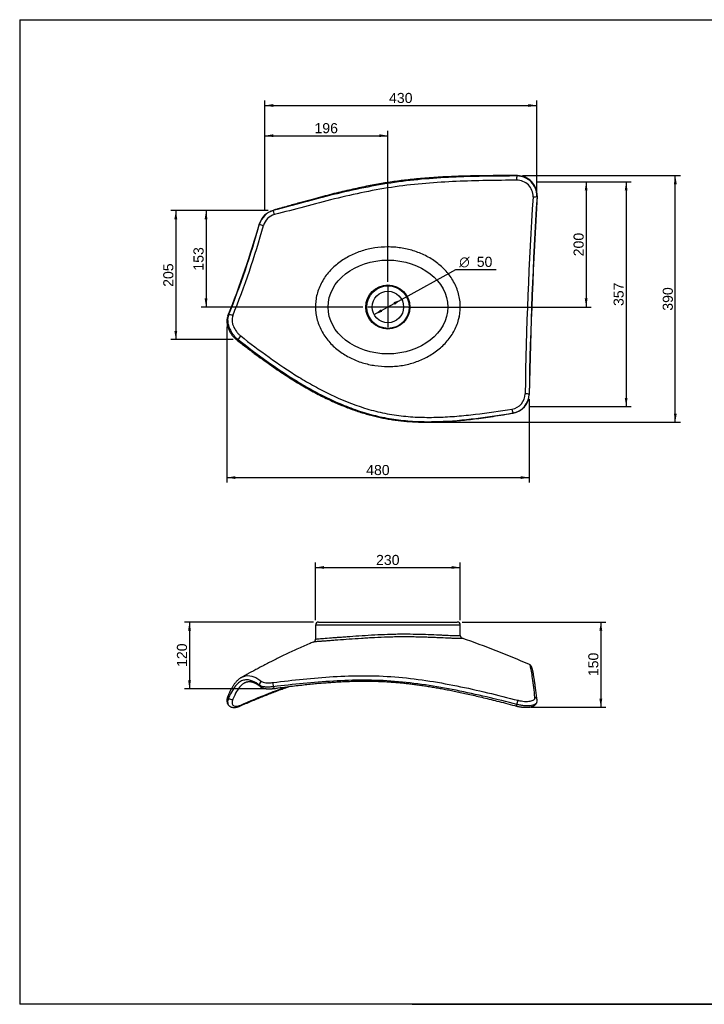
# Model space of a CAD drawing. Header units: millimetres. Extents: x 11 to 285, y 7 to 203.
# Tile 1 of 3: x 11 to 147, y 7 to 203. Entities that reach past the tile are written whole.
import ezdxf
from ezdxf.enums import TextEntityAlignment as Align
from ezdxf.lldxf.tags import DXFTag

# ---------------------------------------------------------------- set-up
doc = ezdxf.new("R2010")
doc.units = ezdxf.units.MM
for name, color, linetype in [('1', 7, 'Continuous'), ('Default', 7, 'Continuous'), ('KONG_50', 7, 'Continuous'), ('Predefinito', 7, 'Continuous')]:
    doc.layers.add(name, color=color, linetype=linetype)
doc.styles.add('SEACAD_Arial', font='ARIAL.TTF')
doc.styles.add('SEACAD_Solid_Edge_ANSI1_Symbols', font='semeca1.ttf')
tags = doc.linetypes.add('CENTER2', pattern=[28.575, 19.05, -3.175, 3.175, -3.175]).pattern_tags.tags
tags[10:11] = [DXFTag(74, 4), DXFTag(75, 0), DXFTag(340, '0'), DXFTag(46, 0.0), DXFTag(50, 0.0), DXFTag(44, 0.0), DXFTag(45, 0.0)]
tags[8:9] = [DXFTag(74, 4), DXFTag(75, 0), DXFTag(340, '0'), DXFTag(46, 0.0), DXFTag(50, 0.0), DXFTag(44, 0.0), DXFTag(45, 0.0)]
tags[6:7] = [DXFTag(74, 4), DXFTag(75, 0), DXFTag(340, '0'), DXFTag(46, 0.0), DXFTag(50, 0.0), DXFTag(44, 0.0), DXFTag(45, 0.0)]
tags[4:5] = [DXFTag(74, 4), DXFTag(75, 0), DXFTag(340, '0'), DXFTag(46, 0.0), DXFTag(50, 0.0), DXFTag(44, 0.0), DXFTag(45, 0.0)]
tags = doc.linetypes.add('HIDDEN2', pattern=[4.7625, 3.175, -1.5875]).pattern_tags.tags
tags[6:7] = [DXFTag(74, 4), DXFTag(75, 0), DXFTag(340, '0'), DXFTag(46, 0.0), DXFTag(50, 0.0), DXFTag(44, 0.0), DXFTag(45, 0.0)]
tags[4:5] = [DXFTag(74, 4), DXFTag(75, 0), DXFTag(340, '0'), DXFTag(46, 0.0), DXFTag(50, 0.0), DXFTag(44, 0.0), DXFTag(45, 0.0)]
doc.dimstyles.new('ISO_PALLINATURA', dxfattribs={"dimtxt": 2, "dimasz": 1.7, "dimexe": 1, "dimexo": 1, "dimgap": 1, "dimtad": 1, "dimdec": 0, "dimlfac": 8, "dimtxsty": 'SEACAD_Arial', "dimblk1": '_SE_FILLED', "dimblk2": '_SE_FILLED', "dimsah": 1, "dimcen": 1, "dimadec": 0, "dimazin": 0, "dimtfac": 1, "dimtdec": 0, "dimtmove": 0, "dimatfit": 3, "dimfxl": 1, "dimtolj": 1, "dimarcsym": 0})

# ---------------------------------------------------------------- blocks, each defined once
blk = doc.blocks.new('SEANNOT_GROUP')
at = {"layer": 'Default', "color": 7, "linetype": 'CENTER2'}
for p, q in [((83.94, 149.78), (83.94, 141.78)), ((87.94, 145.78), (79.94, 145.78))]:
    blk.add_line(p, q, dxfattribs=at)
blk = doc.blocks.new('SE')
at = {"layer": 'KONG_50', "color": 7, "linetype": 'HIDDEN2'}
blk.add_circle((83.94, 145.78), 4.38, dxfattribs=at)
at = {"layer": 'KONG_50', "color": 7, "linetype": 'Continuous'}
for centre, radius in [((83.97, 145.76), 4.22), ((83.94, 145.78), 3.12)]:
    blk.add_circle(centre, radius, dxfattribs=at)
for centre, radius, start, end in [((109.57, 167.77), 3.19, 358.4142, 91.4142), ((109.57, 167.83), 3.97, 359.7159, 90.1007), ((109.69, 167.98), 3.87, 358.4921, 90.6901), ((843.97, 119.06), 732.82, 176.19606, 179.2581), ((998.88, 112.97), 887.03, 176.45543, 179.00013), ((1093.62, 109.17), 981.81, 176.57179, 178.87709), ((62.16, 161.24), 3.85, 105.231, 163.5266), ((62.25, 161.11), 3.96, 105.5209, 162.7745), ((-118.04, 212.44), 183.46, 338.1098, 344.1521), ((62.21, 161.12), 3.1, 103.9706, 164.0465), ((-110.25, 209.56), 175.23, 338.0893, 344.346), ((-94.25, 203.92), 159.1, 337.8915, 344.712), ((108.07, 128.6), 3.14, 279.068, 359.1719), ((108.09, 128.56), 3.89, 280.007, 358.2789), ((108.18, 128.48), 3.82, 279.5115, 358.8702)]:
    blk.add_arc(centre, radius, start, end, dxfattribs=at)
for centre, major_axis, ratio, start_param, end_param in [((109.64, 171.24), (0.003, 0.625), 0.254813, 0.472949, 2.036529), ((109.64, 171.24), (-0.003, -0.625), 0.254813, 3.130269, 3.614542), ((112.95, 167.91), (0.624, -0.037), 0.403653, 4.434652, 6.002625), ((112.95, 167.91), (-0.624, 0.037), 0.403653, 2.861032, 3.153092), ((61.31, 164.37), (0.171, -0.601), 0.13171, 2.699929, 3.146217), ((61.31, 164.37), (0.171, -0.601), 0.13171, 1.119325, 2.699929), ((59.05, 162.16), (0.599, -0.177), 0.232209, 3.143405, 3.487934), ((59.05, 162.16), (0.599, -0.177), 0.232209, 3.487934, 5.076628), ((52.77, 143.79), (0.575, -0.245), 0.671328, 2.711808, 3.14363), ((52.77, 143.79), (0.575, -0.245), 0.671328, 1.142212, 2.711808), ((54.32, 139.74), (0.385, 0.492), 0.326211, 3.144644, 4.008032), ((54.32, 139.74), (0.385, 0.492), 0.326211, 4.008032, 5.569437), ((111.38, 128.42), (0.625, -0.013), 0.210062, 0.278415, 1.85133), ((111.38, 128.42), (-0.625, 0.013), 0.210062, 3.142762, 3.420008), ((108.71, 125.33), (0.105, -0.616), 0.191854, 4.409047, 5.980108), ((108.71, 125.33), (-0.105, 0.616), 0.191854, 2.838515, 3.141386)]:
    blk.add_ellipse(centre, major_axis=major_axis, ratio=ratio, start_param=start_param, end_param=end_param, dxfattribs=at)
at = {"layer": 'KONG_50', "color": 7, "linetype": 'HIDDEN2'}
blk.add_ellipse((83.94, 145.78), major_axis=(-11.88, 0), ratio=0.78491, dxfattribs=at)
at = {"layer": 'KONG_50', "color": 7, "linetype": 'Continuous'}
for points, knots in [([(109.64, 171.87), (108.59, 171.87), (106.9, 171.88), (104.27, 171.87), (101.97, 171.84), (99.9, 171.8), (97.97, 171.75), (96.15, 171.67), (94.37, 171.58), (92.62, 171.47), (90.88, 171.33), (89.21, 171.18), (87.67, 171.01), (86.19, 170.83), (84.78, 170.64), (83.35, 170.41), (81.91, 170.17), (80.43, 169.9), (78.91, 169.59), (77.36, 169.26), (75.75, 168.9), (74.08, 168.5), (72.35, 168.07), (70.54, 167.6), (68.64, 167.09), (66.55, 166.51), (64.26, 165.87), (62.36, 165.33), (61.37, 165.05), (61.14, 164.98)], [0, 0, 0, 0, 0.059473, 0.113614, 0.160049, 0.20254, 0.24195, 0.27897, 0.314066, 0.351259, 0.386627, 0.42044, 0.452957, 0.480741, 0.510313, 0.538967, 0.568326, 0.598449, 0.629436, 0.661396, 0.694462, 0.728792, 0.764581, 0.802077, 0.841608, 0.883599, 0.933193, 0.986822, 1, 1, 1, 1]), ([(109.57, 171.8), (105.56, 171.8), (101.54, 171.76), (95.47, 171.5), (93.43, 171.38), (89.36, 171.03), (87.32, 170.81), (83.24, 170.23), (81.2, 169.87), (77.15, 169.05), (75.13, 168.59), (69.12, 167.11), (65.16, 166), (61.19, 164.92)], [0, 0, 0, 0, 0.25, 0.25, 0.375, 0.375, 0.5, 0.5, 0.625, 0.625, 0.75, 0.75, 1, 1, 1, 1]), ([(109.49, 170.96), (107.51, 170.95), (105.52, 170.93), (101.53, 170.86), (99.53, 170.81), (95.51, 170.63), (93.5, 170.51), (89.45, 170.16), (87.42, 169.94), (83.36, 169.36), (81.33, 169.01), (77.31, 168.19), (75.31, 167.73), (69.33, 166.26), (65.4, 165.16), (61.46, 164.13)], [0, 0, 0, 0, 0.125, 0.125, 0.25, 0.25, 0.375, 0.375, 0.5, 0.5, 0.625, 0.625, 0.75, 0.75, 1, 1, 1, 1]), ([(52.2, 144.03), (52.18, 143.98), (52.12, 143.86), (52.05, 143.61), (52, 143.31), (51.98, 142.99), (51.99, 142.67), (52.03, 142.34), (52.1, 142), (52.21, 141.66), (52.34, 141.32), (52.49, 140.99), (52.67, 140.67), (52.88, 140.36), (53.1, 140.07), (53.35, 139.79), (53.6, 139.53), (53.81, 139.35), (53.92, 139.27), (53.94, 139.25)], [0, 0, 0, 0, 0.031763, 0.092238, 0.1543, 0.217262, 0.280039, 0.344078, 0.408718, 0.472694, 0.536672, 0.601342, 0.665474, 0.729253, 0.793568, 0.858006, 0.922121, 0.986487, 1, 1, 1, 1]), ([(52.32, 144.17), (52.24, 144), (52.19, 143.82), (52.13, 143.43), (52.13, 143.22), (52.15, 142.8), (52.18, 142.58), (52.28, 142.13), (52.35, 141.91), (52.53, 141.46), (52.64, 141.24), (52.88, 140.8), (53.02, 140.59), (53.32, 140.19), (53.48, 139.99), (53.83, 139.64), (54.01, 139.47), (54.2, 139.33)], [0, 0, 0, 0, 0.125, 0.125, 0.25, 0.25, 0.375, 0.375, 0.5, 0.5, 0.625, 0.625, 0.75, 0.75, 0.875, 0.875, 1, 1, 1, 1]), ([(53.16, 144.04), (53.1, 143.9), (53.06, 143.74), (53.01, 143.42), (53, 143.25), (53.02, 142.89), (53.04, 142.71), (53.13, 142.34), (53.19, 142.15), (53.41, 141.6), (53.62, 141.23), (53.99, 140.74), (54.13, 140.58), (54.41, 140.29), (54.56, 140.15), (54.72, 140.03)], [0, 0, 0, 0, 0.125, 0.125, 0.25, 0.25, 0.375, 0.375, 0.5, 0.5, 0.75, 0.75, 0.875, 0.875, 1, 1, 1, 1]), ([(53.94, 139.25), (54.59, 138.74), (55.66, 137.91), (57.39, 136.6), (58.98, 135.43), (60.51, 134.34), (61.96, 133.34), (63.36, 132.4), (64.7, 131.54), (66.05, 130.71), (67.39, 129.91), (68.75, 129.14), (70.07, 128.43), (71.36, 127.78), (72.62, 127.18), (73.85, 126.63), (75.06, 126.12), (76.24, 125.66), (77.41, 125.24), (78.56, 124.85), (79.69, 124.51), (80.79, 124.21), (81.87, 123.95), (82.95, 123.72), (84.03, 123.52), (85.13, 123.35), (86.25, 123.21), (87.39, 123.09), (88.55, 123), (89.73, 122.94), (90.92, 122.91), (92.15, 122.9), (93.43, 122.92), (94.77, 122.98), (96.17, 123.06), (97.62, 123.17), (99.15, 123.32), (100.77, 123.5), (102.51, 123.73), (104.38, 123.99), (106.39, 124.31), (107.94, 124.56), (108.72, 124.7), (108.81, 124.71)], [0, 0, 0, 0, 0.039568, 0.076714, 0.111073, 0.143312, 0.173917, 0.202925, 0.23035, 0.256496, 0.284206, 0.310697, 0.336139, 0.360706, 0.384178, 0.406827, 0.42878, 0.450084, 0.470785, 0.490925, 0.510547, 0.529701, 0.547892, 0.565946, 0.584191, 0.602643, 0.621324, 0.64025, 0.659438, 0.678906, 0.698659, 0.718716, 0.74024, 0.762526, 0.785724, 0.809995, 0.835553, 0.862691, 0.891846, 0.923546, 0.957792, 0.995616, 1, 1, 1, 1]), ([(54.2, 139.33), (56.07, 137.87), (57.97, 136.43), (61.86, 133.65), (63.85, 132.31), (66.94, 130.41), (67.99, 129.8), (70.12, 128.63), (71.21, 128.06), (73.43, 127.01), (74.55, 126.51), (76.85, 125.6), (78.03, 125.19), (80.4, 124.46), (81.6, 124.15), (84.02, 123.64), (85.25, 123.44), (87.72, 123.16), (88.98, 123.07), (91.48, 122.99), (92.73, 123), (96.48, 123.12), (98.96, 123.35), (103.89, 123.95), (106.33, 124.33), (108.77, 124.73)], [0, 0, 0, 0, 0.125, 0.125, 0.25, 0.25, 0.3125, 0.3125, 0.375, 0.375, 0.4375, 0.4375, 0.5, 0.5, 0.5625, 0.5625, 0.625, 0.625, 0.6875, 0.6875, 0.75, 0.75, 0.875, 0.875, 1, 1, 1, 1]), ([(54.72, 140.03), (56.56, 138.59), (58.43, 137.18), (62.26, 134.44), (64.23, 133.11), (67.27, 131.23), (68.3, 130.63), (70.4, 129.47), (71.48, 128.91), (74.73, 127.35), (76.97, 126.43), (79.89, 125.53), (80.48, 125.36), (81.67, 125.04), (82.27, 124.9), (84.09, 124.51), (85.32, 124.31), (87.78, 124.02), (89.02, 123.93), (91.49, 123.85), (92.73, 123.85), (95.19, 123.93), (96.42, 124), (98.87, 124.2), (100.09, 124.32), (103.74, 124.75), (106.15, 125.11), (108.56, 125.49)], [0, 0, 0, 0, 0.125, 0.125, 0.25, 0.25, 0.3125, 0.3125, 0.375, 0.375, 0.5, 0.5, 0.53125, 0.53125, 0.5625, 0.5625, 0.625, 0.625, 0.6875, 0.6875, 0.75, 0.75, 0.8125, 0.8125, 0.875, 0.875, 1, 1, 1, 1])]:
    blk.add_open_spline(points, degree=3, knots=knots, dxfattribs=at)
at = {"layer": 'KONG_50', "color": 7, "linetype": 'HIDDEN2'}
blk.add_open_spline([(98.31, 145.84), (98.32, 144.97), (98.2, 144.12), (97.87, 142.87), (97.73, 142.46), (97.41, 141.65), (97.22, 141.27), (96.81, 140.52), (96.58, 140.15), (96.07, 139.45), (95.8, 139.11), (94.94, 138.14), (94.31, 137.57), (93.27, 136.79), (92.91, 136.54), (92.18, 136.09), (91.8, 135.88), (91.04, 135.5), (90.65, 135.32), (89.85, 135), (89.44, 134.85), (88.2, 134.46), (87.36, 134.27), (86.09, 134.08), (85.66, 134.03), (84.8, 133.97), (84.37, 133.95), (83.08, 133.95), (82.22, 134.02), (80.96, 134.21), (80.54, 134.29), (79.7, 134.48), (79.29, 134.59), (78.06, 134.97), (77.27, 135.29), (75.75, 136.04), (75.02, 136.48), (73.98, 137.26), (73.65, 137.53), (73.01, 138.1), (72.71, 138.41), (72.13, 139.04), (71.86, 139.38), (71.35, 140.08), (71.12, 140.44), (70.49, 141.57), (70.16, 142.35), (69.81, 143.6), (69.72, 144.03), (69.6, 144.89), (69.57, 145.32), (69.56, 146.17), (69.59, 146.6), (69.69, 147.46), (69.77, 147.89), (69.99, 148.73), (70.12, 149.14), (70.44, 149.94), (70.63, 150.33), (71.25, 151.48), (71.75, 152.18), (72.61, 153.15), (72.92, 153.46), (73.55, 154.05), (73.88, 154.32), (74.57, 154.84), (74.92, 155.08), (75.66, 155.54), (76.03, 155.75), (77.19, 156.34), (77.99, 156.66), (79.63, 157.18), (80.48, 157.38), (82.18, 157.64), (83.03, 157.7), (84.32, 157.71), (84.75, 157.69), (85.62, 157.63), (86.05, 157.58), (87.33, 157.39), (88.16, 157.2), (89.39, 156.82), (89.8, 156.68), (90.6, 156.36), (90.99, 156.18), (92.16, 155.6), (92.89, 155.15), (93.92, 154.38), (94.25, 154.11), (94.9, 153.53), (95.2, 153.22), (96.07, 152.25), (96.57, 151.56), (97.21, 150.42), (97.4, 150.03), (97.72, 149.23), (97.86, 148.82), (98.08, 147.99), (98.17, 147.57), (98.28, 146.71), (98.31, 146.27), (98.31, 145.84)], degree=3, knots=[0, 0, 0, 0, 0.03125, 0.03125, 0.046875, 0.046875, 0.0625, 0.0625, 0.078125, 0.078125, 0.09375, 0.09375, 0.125, 0.125, 0.140625, 0.140625, 0.15625, 0.15625, 0.171875, 0.171875, 0.1875, 0.1875, 0.21875, 0.21875, 0.234375, 0.234375, 0.25, 0.25, 0.28125, 0.28125, 0.296875, 0.296875, 0.3125, 0.3125, 0.34375, 0.34375, 0.375, 0.375, 0.390625, 0.390625, 0.40625, 0.40625, 0.421875, 0.421875, 0.4375, 0.4375, 0.46875, 0.46875, 0.484375, 0.484375, 0.5, 0.5, 0.515625, 0.515625, 0.53125, 0.53125, 0.546875, 0.546875, 0.5625, 0.5625, 0.59375, 0.59375, 0.609375, 0.609375, 0.625, 0.625, 0.640625, 0.640625, 0.65625, 0.65625, 0.6875, 0.6875, 0.71875, 0.71875, 0.75, 0.75, 0.765625, 0.765625, 0.78125, 0.78125, 0.8125, 0.8125, 0.828125, 0.828125, 0.84375, 0.84375, 0.875, 0.875, 0.890625, 0.890625, 0.90625, 0.90625, 0.9375, 0.9375, 0.953125, 0.953125, 0.96875, 0.96875, 0.984375, 0.984375, 1, 1, 1, 1], dxfattribs=at)
for points in [[(98.31, 145.83), (98.31, 146.19), (98.29, 146.55), (98.26, 146.91)], [(98.04, 143.51), (98.08, 143.7), (98.12, 143.88), (98.16, 144.07)]]:
    blk.add_open_spline(points, degree=3, dxfattribs=at)
blk = doc.blocks.new('SE2')
at = {"layer": 'KONG_50', "color": 7, "linetype": 'Continuous'}
for p, q in [((98.31, 82.58), (69.56, 82.58)), ((69.56, 82.58), (69.56, 79.8)), ((70.19, 83.2), (97.69, 83.2)), ((98.31, 80.55), (98.31, 82.58))]:
    blk.add_line(p, q, dxfattribs=at)
for centre, radius, start, end in [((70.19, 82.58), 0.625, 89.9993, 180.0721), ((71.44, 82.58), 0.625, 89.9999, 90.0132), ((97.69, 82.58), 0.625, 0.0127, 89.9826), ((98.92, 80.55), 0.606, 179.1731, 249.5773), ((68.95, 79.8), 0.619, 292.398, 0.0898), ((36.98, -97.33), 187.75, 66.4304, 70.8049), ((112.5, 67.6), 1.08, 340.1316, 8.2243)]:
    blk.add_arc(centre, radius, start, end, dxfattribs=at)
for centre, major_axis, ratio, start_param, end_param in [((59.05, 70.84), (-0.403, -0.478), 0.932808, 4.171966, 5.724865), ((59.05, 70.84), (0.403, 0.478), 0.932808, 2.583272, 3.148325), ((61.31, 70.64), (0.086, -0.619), 0.270965, 3.555653, 5.116642), ((52.77, 68.3), (0.573, -0.249), 0.681659, 3.142376, 4.137722), ((61.31, 70.64), (-0.086, 0.619), 0.270965, 1.975049, 3.137753), ((61.31, 70.64), (-0.086, 0.619), 0.270965, 3.137753, 3.150606), ((52.77, 68.3), (0.573, -0.249), 0.681659, 4.137722, 5.707318), ((54.32, 67.09), (-0.251, 0.572), 0.582583, 3.14256, 3.748691), ((109.64, 67.12), (0.159, 0.604), 0.005167, 3.141205, 4.240801), ((109.64, 67.12), (0.159, 0.604), 0.005167, 4.240801, 5.818814), ((112.95, 67.67), (-0.62, -0.082), 0.913341, 3.14182, 4.290298)]:
    blk.add_ellipse(centre, major_axis=major_axis, ratio=ratio, start_param=start_param, end_param=end_param, dxfattribs=at)
for points, knots in [([(98.74, 79.96), (98.74, 79.94), (98.62, 79.93), (98.28, 79.93), (98.14, 79.93), (97.8, 79.93), (97.61, 79.94), (97.19, 79.95), (96.95, 79.96), (96.43, 79.98), (96.15, 79.99), (95.27, 80.03), (94.62, 80.06), (93.55, 80.1), (93.18, 80.12), (92.42, 80.15), (92.04, 80.16), (91.25, 80.19), (90.84, 80.2), (90.02, 80.22), (89.6, 80.23), (88.32, 80.25), (87.46, 80.26), (86.15, 80.25), (85.71, 80.25), (84.82, 80.23), (84.37, 80.22), (83.04, 80.18), (82.16, 80.14), (80.85, 80.07), (80.42, 80.05), (79.56, 80), (79.12, 79.97), (77.85, 79.89), (77.03, 79.83), (75.47, 79.72), (74.72, 79.66), (73.65, 79.59), (73.31, 79.56), (72.65, 79.51), (72.34, 79.49), (71.75, 79.45), (71.48, 79.43), (70.96, 79.39), (70.72, 79.37), (70.08, 79.33), (69.74, 79.3), (69.4, 79.26), (69.31, 79.25), (69.22, 79.24), (69.19, 79.23), (69.18, 79.23)], [0, 0, 0, 0, 0.03125, 0.03125, 0.046875, 0.046875, 0.0625, 0.0625, 0.078125, 0.078125, 0.09375, 0.09375, 0.125, 0.125, 0.140625, 0.140625, 0.15625, 0.15625, 0.171875, 0.171875, 0.1875, 0.1875, 0.21875, 0.21875, 0.234375, 0.234375, 0.25, 0.25, 0.28125, 0.28125, 0.296875, 0.296875, 0.3125, 0.3125, 0.34375, 0.34375, 0.375, 0.375, 0.390625, 0.390625, 0.40625, 0.40625, 0.421875, 0.421875, 0.4375, 0.4375, 0.46875, 0.46875, 0.484375, 0.484375, 0.4946156, 0.4946156, 0.4946156, 0.4946156]), ([(69.56, 79.8), (69.56, 79.81), (69.59, 79.82), (69.69, 79.83), (69.77, 79.84), (69.99, 79.87), (70.12, 79.88), (70.44, 79.91), (70.63, 79.92), (71.25, 79.97), (71.75, 80.01), (72.61, 80.07), (72.92, 80.1), (73.55, 80.14), (73.88, 80.17), (74.57, 80.22), (74.92, 80.24), (75.66, 80.3), (76.03, 80.33), (77.19, 80.41), (77.99, 80.47), (79.63, 80.58), (80.48, 80.63), (82.18, 80.72), (83.03, 80.76), (84.32, 80.8), (84.75, 80.82), (85.62, 80.83), (86.05, 80.84), (87.33, 80.84), (88.16, 80.84), (89.39, 80.82), (89.8, 80.81), (90.6, 80.79), (90.99, 80.78), (92.16, 80.74), (92.89, 80.71), (93.92, 80.67), (94.25, 80.65), (94.9, 80.62), (95.2, 80.61), (96.07, 80.57), (96.57, 80.55), (97.21, 80.53), (97.4, 80.53), (97.72, 80.52), (97.86, 80.52), (98.08, 80.52), (98.17, 80.53), (98.28, 80.54), (98.31, 80.54), (98.31, 80.55)], [0.5009267, 0.5009267, 0.5009267, 0.5009267, 0.515625, 0.515625, 0.53125, 0.53125, 0.546875, 0.546875, 0.5625, 0.5625, 0.59375, 0.59375, 0.609375, 0.609375, 0.625, 0.625, 0.640625, 0.640625, 0.65625, 0.65625, 0.6875, 0.6875, 0.71875, 0.71875, 0.75, 0.75, 0.765625, 0.765625, 0.78125, 0.78125, 0.8125, 0.8125, 0.828125, 0.828125, 0.84375, 0.84375, 0.875, 0.875, 0.890625, 0.890625, 0.90625, 0.90625, 0.9375, 0.9375, 0.953125, 0.953125, 0.96875, 0.96875, 0.984375, 0.984375, 1, 1, 1, 1]), ([(69.18, 79.23), (68.85, 79.1), (68.21, 78.84), (67.09, 78.37), (65.91, 77.84), (64.73, 77.3), (63.6, 76.77), (62.52, 76.24), (61.49, 75.72), (60.5, 75.21), (59.55, 74.72), (58.63, 74.23), (57.74, 73.76), (57.07, 73.4), (56.62, 73.16), (56.38, 73.03), (56.16, 72.91), (56.01, 72.82), (55.9, 72.77), (55.82, 72.72), (55.72, 72.67), (55.59, 72.6), (55.41, 72.5), (55.19, 72.38), (55.04, 72.3), (54.95, 72.25)], [0, 0, 0, 0, 0.06, 0.138395, 0.221712, 0.302559, 0.380769, 0.456189, 0.528685, 0.59836, 0.665711, 0.732368, 0.796407, 0.857749, 0.877144, 0.89488, 0.910819, 0.924967, 0.929522, 0.934631, 0.941927, 0.951455, 0.96321, 0.981952, 1, 1, 1, 1]), ([(113.13, 68.22), (112.98, 69.6), (112.82, 70.91), (112.59, 72.55), (112.51, 73.04), (112.37, 73.86), (112.29, 74.19), (112.19, 74.53), (112.16, 74.62), (112.1, 74.72), (112.07, 74.75), (112.05, 74.76)], [0, 0, 0, 0, 0.25, 0.25, 0.375, 0.375, 0.5, 0.5, 0.5625, 0.5625, 0.6114617, 0.6114617, 0.6114617, 0.6114617]), ([(113.57, 67.75), (113.55, 67.91), (113.5, 68.23), (113.43, 68.75), (113.37, 69.27), (113.3, 69.75), (113.24, 70.19), (113.18, 70.6), (113.13, 71), (113.07, 71.38), (113.02, 71.73), (112.97, 72.05), (112.92, 72.35), (112.88, 72.62), (112.84, 72.87), (112.79, 73.1), (112.75, 73.31), (112.71, 73.5), (112.67, 73.68), (112.63, 73.84), (112.59, 73.99), (112.55, 74.14), (112.5, 74.26), (112.45, 74.36), (112.41, 74.44), (112.37, 74.5), (112.32, 74.56), (112.27, 74.61), (112.21, 74.66), (112.15, 74.71), (112.09, 74.74), (112.06, 74.75), (112.05, 74.75)], [0, 0, 0, 0, 0.042737, 0.101148, 0.154905, 0.205156, 0.252418, 0.297245, 0.344769, 0.39001, 0.43328, 0.474886, 0.51507, 0.554029, 0.591937, 0.628955, 0.665245, 0.700989, 0.736414, 0.771801, 0.80753, 0.844458, 0.884513, 0.907914, 0.926686, 0.942395, 0.955863, 0.967724, 0.97845, 0.988394, 0.99783, 1, 1, 1, 1]), ([(54.95, 72.25), (55.2, 72.39), (55.46, 72.48), (56.26, 72.63), (56.8, 72.54), (57.85, 72.13), (58.37, 71.81), (58.88, 71.41)], [0.3886628, 0.3886628, 0.3886628, 0.3886628, 0.5, 0.5, 0.75, 0.75, 1, 1, 1, 1]), ([(61.17, 71.19), (65.12, 71.7), (69.08, 72.13), (75.11, 72.48), (77.14, 72.55), (81.21, 72.55), (83.26, 72.47), (87.37, 72.15), (89.43, 71.91), (93.54, 71.3), (95.59, 70.93), (99.66, 70.11), (101.7, 69.66), (105.75, 68.69), (107.76, 68.18), (109.78, 67.66)], [0, 0, 0, 0, 0.25, 0.25, 0.375, 0.375, 0.5, 0.5, 0.625, 0.625, 0.75, 0.75, 0.875, 0.875, 1, 1, 1, 1]), ([(54.94, 72.24), (54.92, 72.23), (54.84, 72.19), (54.7, 72.1), (54.52, 71.98), (54.35, 71.84), (54.18, 71.69), (54.01, 71.53), (53.84, 71.35), (53.68, 71.17), (53.52, 70.97), (53.38, 70.77), (53.23, 70.55), (53.09, 70.32), (52.94, 70.08), (52.8, 69.82), (52.66, 69.54), (52.51, 69.24), (52.37, 68.93), (52.26, 68.69), (52.2, 68.57), (52.2, 68.55)], [0, 0, 0, 0, 0.021036, 0.081735, 0.136211, 0.193891, 0.253242, 0.311978, 0.369805, 0.426512, 0.481955, 0.536092, 0.587886, 0.64206, 0.697057, 0.753017, 0.810088, 0.868434, 0.928214, 0.989987, 1, 1, 1, 1]), ([(58.47, 70.63), (58.02, 71), (57.54, 71.3), (56.8, 71.59), (56.54, 71.67), (56.03, 71.74), (55.76, 71.74), (55.24, 71.65), (54.97, 71.55), (54.43, 71.25), (54.16, 71.04), (53.6, 70.45), (53.33, 70.08), (52.81, 69.2), (52.56, 68.67), (52.32, 68.1)], [0, 0, 0, 0, 0.25, 0.25, 0.375, 0.375, 0.5, 0.5, 0.625, 0.625, 0.75, 0.75, 0.875, 0.875, 1, 1, 1, 1]), ([(55.55, 71.15), (55.54, 71.15), (55.53, 71.14), (55.39, 71.06), (55.25, 70.97), (54.98, 70.76), (54.84, 70.63), (54.43, 70.2), (54.17, 69.83), (53.65, 68.96), (53.4, 68.44), (53.16, 67.88)], [0.621268, 0.621268, 0.621268, 0.621268, 0.625, 0.625, 0.6875, 0.6875, 0.75, 0.75, 0.875, 0.875, 1, 1, 1, 1]), ([(54.57, 66.51), (54.77, 66.6), (55.3, 66.83), (56.26, 67.24), (57.36, 67.71), (58.45, 68.16), (59.54, 68.6), (60.62, 69.03), (61.67, 69.43), (62.68, 69.81), (63.58, 70.13), (64.14, 70.33), (64.37, 70.41)], [0, 0, 0, 0, 0.0120582, 0.0381828, 0.0627439, 0.0860489, 0.1107362, 0.1342339, 0.1567139, 0.1782567, 0.1987657, 0.2134246, 0.2134246, 0.2134246, 0.2134246]), ([(55.55, 71.15), (55.58, 71.17), (55.65, 71.2), (55.77, 71.26), (55.9, 71.3), (56.04, 71.34), (56.19, 71.37), (56.34, 71.38), (56.5, 71.39), (56.66, 71.37), (56.83, 71.35), (57.01, 71.31), (57.18, 71.25), (57.36, 71.18), (57.55, 71.1), (57.74, 71), (57.94, 70.88), (58.14, 70.75), (58.35, 70.6), (58.52, 70.47), (58.62, 70.39), (58.65, 70.36)], [0, 0, 0, 0, 0.027892, 0.069697, 0.113525, 0.159618, 0.20816, 0.260101, 0.313914, 0.369322, 0.425674, 0.482532, 0.539792, 0.597601, 0.656245, 0.716063, 0.77858, 0.84206, 0.906847, 0.973236, 1, 1, 1, 1]), ([(61.19, 70.37), (60.87, 70.33), (60.57, 70.3), (60.14, 70.29), (60, 70.29), (59.73, 70.3), (59.61, 70.3), (59.25, 70.34), (59.04, 70.38), (58.7, 70.48), (58.57, 70.55), (58.47, 70.63)], [0, 0, 0, 0, 0.25, 0.25, 0.375, 0.375, 0.5, 0.5, 0.75, 0.75, 1, 1, 1, 1]), ([(58.88, 71.41), (58.96, 71.34), (59.07, 71.29), (59.36, 71.21), (59.54, 71.18), (59.94, 71.14), (60.16, 71.13), (60.64, 71.14), (60.9, 71.16), (61.17, 71.19)], [0, 0, 0, 0, 0.25, 0.25, 0.5, 0.5, 0.75, 0.75, 1, 1, 1, 1]), ([(109.57, 66.85), (105.56, 67.86), (101.54, 68.84), (95.47, 70.05), (93.43, 70.42), (89.36, 71.02), (87.32, 71.26), (83.24, 71.58), (81.2, 71.65), (77.15, 71.66), (75.13, 71.59), (69.12, 71.24), (65.16, 70.82), (61.19, 70.37)], [0, 0, 0, 0, 0.25, 0.25, 0.375, 0.375, 0.5, 0.5, 0.625, 0.625, 0.75, 0.75, 1, 1, 1, 1]), ([(61.4, 70.01), (61.68, 70.05), (62.44, 70.16), (63.81, 70.34), (65.37, 70.53), (66.82, 70.7), (68.18, 70.85), (69.47, 70.98), (70.73, 71.09), (71.97, 71.19), (73.2, 71.27), (74.38, 71.34), (75.51, 71.4), (76.61, 71.44), (77.66, 71.46), (78.69, 71.48), (79.69, 71.48), (80.67, 71.47), (81.63, 71.44), (82.56, 71.41), (83.48, 71.37), (84.38, 71.31), (85.28, 71.24), (86.18, 71.17), (87.1, 71.08), (88.03, 70.97), (88.98, 70.86), (89.95, 70.73), (90.94, 70.59), (91.95, 70.43), (92.99, 70.26), (94.05, 70.08), (95.14, 69.88), (96.26, 69.66), (97.43, 69.42), (98.63, 69.17), (99.89, 68.89), (101.2, 68.59), (102.59, 68.26), (104.06, 67.91), (105.64, 67.51), (107.33, 67.08), (108.66, 66.73), (109.35, 66.55), (109.48, 66.52)], [0, 0, 0, 0, 0.016056, 0.052232, 0.085037, 0.115648, 0.144344, 0.171313, 0.196881, 0.223965, 0.249708, 0.274295, 0.297906, 0.320595, 0.342467, 0.363714, 0.384396, 0.404565, 0.424262, 0.443527, 0.462393, 0.480891, 0.499159, 0.517611, 0.536386, 0.555506, 0.574993, 0.594873, 0.615174, 0.635927, 0.657166, 0.678934, 0.701469, 0.724691, 0.748699, 0.773613, 0.799584, 0.826811, 0.855561, 0.886205, 0.918929, 0.954183, 0.992917, 1, 1, 1, 1]), ([(52.2, 68.55), (52.18, 68.5), (52.14, 68.41), (52.08, 68.25), (52.04, 68.07), (52, 67.9), (51.98, 67.73), (51.98, 67.56), (51.99, 67.41), (52.02, 67.26), (52.06, 67.11), (52.12, 66.98), (52.18, 66.86), (52.26, 66.74), (52.34, 66.66), (52.38, 66.62), (52.4, 66.6)], [0, 0, 0, 0, 0.05627, 0.140601, 0.224925, 0.308668, 0.390791, 0.470031, 0.547914, 0.623887, 0.697633, 0.769116, 0.838518, 0.90616, 0.972434, 1, 1, 1, 1]), ([(54.72, 66.7), (56.56, 67.51), (58.43, 68.3), (61.47, 69.49), (62.6, 69.92), (63.76, 70.33)], [0, 0, 0, 0, 0.125, 0.125, 0.1981273, 0.1981273, 0.1981273, 0.1981273]), ([(58.65, 70.36), (58.67, 70.35), (58.71, 70.31), (58.8, 70.25), (58.91, 70.19), (59.04, 70.14), (59.18, 70.09), (59.34, 70.04), (59.5, 70.01), (59.68, 69.98), (59.86, 69.96), (60.05, 69.95), (60.24, 69.94), (60.44, 69.94), (60.64, 69.95), (60.85, 69.96), (61.06, 69.98), (61.25, 70), (61.36, 70.01), (61.4, 70.02)], [0, 0, 0, 0, 0.02407, 0.074541, 0.128833, 0.187901, 0.252161, 0.320623, 0.390546, 0.459021, 0.525382, 0.58862, 0.65148, 0.714238, 0.777027, 0.839892, 0.90285, 0.965883, 1, 1, 1, 1]), ([(52.32, 68.1), (52.24, 67.93), (52.19, 67.77), (52.13, 67.46), (52.13, 67.31), (52.15, 67.04), (52.18, 66.93), (52.27, 66.74), (52.33, 66.66), (52.39, 66.6)], [0, 0, 0, 0, 0.125, 0.125, 0.25, 0.25, 0.375, 0.375, 0.4766072, 0.4766072, 0.4766072, 0.4766072]), ([(52.4, 66.6), (52.42, 66.58), (52.46, 66.54), (52.56, 66.47), (52.67, 66.4), (52.79, 66.35), (52.92, 66.3), (53.06, 66.27), (53.21, 66.25), (53.36, 66.24), (53.52, 66.24), (53.69, 66.26), (53.87, 66.28), (54.05, 66.33), (54.23, 66.38), (54.41, 66.44), (54.51, 66.49), (54.57, 66.52)], [0, 0, 0, 0, 0.035011, 0.094728, 0.15459, 0.216074, 0.279161, 0.344271, 0.411716, 0.481634, 0.553913, 0.628162, 0.703774, 0.779846, 0.856847, 0.933882, 1, 1, 1, 1]), ([(53.16, 67.88), (53.1, 67.74), (53.06, 67.6), (53.01, 67.35), (53, 67.23), (53.02, 67.02), (53.04, 66.92), (53.13, 66.75), (53.19, 66.68), (53.41, 66.52), (53.62, 66.46), (53.99, 66.48), (54.13, 66.5), (54.41, 66.58), (54.56, 66.63), (54.72, 66.7)], [0, 0, 0, 0, 0.125, 0.125, 0.25, 0.25, 0.375, 0.375, 0.5, 0.5, 0.75, 0.75, 0.875, 0.875, 1, 1, 1, 1]), ([(109.48, 66.52), (109.52, 66.51), (109.62, 66.48), (109.82, 66.44), (110.04, 66.39), (110.26, 66.35), (110.48, 66.32), (110.7, 66.3), (110.91, 66.28), (111.12, 66.27), (111.33, 66.27), (111.54, 66.27), (111.74, 66.28), (111.93, 66.3), (112.12, 66.32), (112.3, 66.36), (112.47, 66.4), (112.64, 66.45), (112.79, 66.51), (112.93, 66.58), (113.05, 66.66), (113.16, 66.74), (113.25, 66.82), (113.33, 66.92), (113.41, 67.01), (113.47, 67.12), (113.5, 67.19), (113.51, 67.23)], [0, 0, 0, 0, 0.021947, 0.064538, 0.107064, 0.149513, 0.191909, 0.23368, 0.27568, 0.318198, 0.361173, 0.404547, 0.448274, 0.492333, 0.53674, 0.581517, 0.625944, 0.671536, 0.71784, 0.759048, 0.798112, 0.834914, 0.869687, 0.902796, 0.934627, 0.968693, 1, 1, 1, 1]), ([(113.51, 67.23), (113.51, 67.22), (113.5, 67.21), (113.46, 67.11), (113.39, 67.02), (113.2, 66.86), (113.08, 66.8), (112.79, 66.69), (112.62, 66.64), (112.24, 66.58), (112.03, 66.56), (111.59, 66.55), (111.35, 66.56), (110.86, 66.59), (110.6, 66.63), (110.09, 66.72), (109.83, 66.78), (109.57, 66.85)], [0.1108272, 0.1108272, 0.1108272, 0.1108272, 0.125, 0.125, 0.25, 0.25, 0.375, 0.375, 0.5, 0.5, 0.625, 0.625, 0.75, 0.75, 0.875, 0.875, 1, 1, 1, 1]), ([(109.78, 67.66), (110, 67.61), (110.22, 67.56), (110.65, 67.49), (110.87, 67.47), (111.29, 67.44), (111.48, 67.44), (111.86, 67.45), (112.03, 67.47), (112.35, 67.52), (112.49, 67.55), (112.73, 67.64), (112.84, 67.7), (113, 67.82), (113.06, 67.89), (113.13, 68.05), (113.14, 68.13), (113.13, 68.22)], [0, 0, 0, 0, 0.125, 0.125, 0.25, 0.25, 0.375, 0.375, 0.5, 0.5, 0.625, 0.625, 0.75, 0.75, 0.875, 0.875, 1, 1, 1, 1])]:
    blk.add_open_spline(points, degree=3, knots=knots, dxfattribs=at)
blk.add_open_spline([(98.71, 79.98), (98.73, 79.97), (98.74, 79.97), (98.74, 79.96)], degree=3, dxfattribs=at)
blk = doc.blocks.new('DMBLK52')
at = {"layer": 'Default', "linetype": 'Continuous'}
for points in [[(61.2, 186.09), (59.5, 185.8), (61.2, 185.52)], [(111.84, 186.09), (111.84, 185.52), (113.54, 185.8)]]:
    blk.add_hatch(color=7, dxfattribs=at).paths.add_polyline_path(points)
at = {"layer": 'Default', "color": 7, "linetype": 'Continuous'}
for p, q in [((59.5, 164.95), (59.5, 186.8)), ((59.5, 185.8), (113.54, 185.8)), ((113.54, 168.81), (113.54, 186.8))]:
    blk.add_line(p, q, dxfattribs=at)
at = {"layer": 'Default', "color": 7, "linetype": 'Continuous', "style": 'SEACAD_Arial'}
blk.add_text('430', height=2, dxfattribs=at).set_placement((84.17, 188.3), align=Align.TOP_LEFT)
blk = doc.blocks.new('_SE_FILLED')
at = {"color": 0}
blk.add_line((0, 0), (-1, 0), dxfattribs=at)
blk.add_solid([(0, 0), (-1, -0.1665), (-1, 0.1665), (0, 0)], dxfattribs=at)
blk = doc.blocks.new('DMBLK53')
at = {"layer": 'Default', "linetype": 'Continuous'}
for points in [[(41.56, 163.22), (42.13, 163.22), (41.85, 164.92)], [(41.56, 141.03), (41.85, 139.33), (42.13, 141.03)]]:
    blk.add_hatch(color=7, dxfattribs=at).paths.add_polyline_path(points)
at = {"layer": 'Default', "color": 7, "linetype": 'Continuous'}
for p, q in [((60.19, 164.92), (40.85, 164.92)), ((41.85, 164.92), (41.85, 139.33)), ((53.2, 139.33), (40.85, 139.33))]:
    blk.add_line(p, q, dxfattribs=at)
at = {"layer": 'Default', "color": 7, "linetype": 'Continuous', "style": 'SEACAD_Arial'}
blk.add_text('205', height=2, rotation=90, dxfattribs=at).set_placement((39.35, 149.78), align=Align.TOP_LEFT)
blk = doc.blocks.new('DMBLK54')
at = {"layer": 'Default', "linetype": 'Continuous'}
for points in [[(53.68, 111.61), (53.68, 112.18), (51.98, 111.9)], [(110.28, 111.61), (111.98, 111.9), (110.28, 112.18)]]:
    blk.add_hatch(color=7, dxfattribs=at).paths.add_polyline_path(points)
at = {"layer": 'Default', "color": 7, "linetype": 'Continuous'}
for p, q in [((51.98, 141.94), (51.98, 110.9)), ((111.98, 127.45), (111.98, 110.9)), ((51.98, 111.9), (111.98, 111.9))]:
    blk.add_line(p, q, dxfattribs=at)
at = {"layer": 'Default', "color": 7, "linetype": 'Continuous', "style": 'SEACAD_Arial'}
blk.add_text('480', height=2, dxfattribs=at).set_placement((79.63, 114.4), align=Align.TOP_LEFT)
blk = doc.blocks.new('DMBLK55')
at = {"layer": 'Default', "linetype": 'Continuous'}
for points in [[(131.52, 168.93), (131.24, 170.63), (130.96, 168.93)], [(131.52, 127.72), (130.96, 127.72), (131.24, 126.02)]]:
    blk.add_hatch(color=7, dxfattribs=at).paths.add_polyline_path(points)
at = {"layer": 'Default', "color": 7, "linetype": 'Continuous'}
for p, q in [((113.38, 170.63), (132.24, 170.63)), ((131.24, 170.63), (131.24, 126.02)), ((112.04, 126.02), (132.24, 126.02))]:
    blk.add_line(p, q, dxfattribs=at)
at = {"layer": 'Default', "color": 7, "linetype": 'Continuous', "style": 'SEACAD_Arial'}
blk.add_text('357', height=2, rotation=90, dxfattribs=at).set_placement((128.74, 145.98), align=Align.TOP_LEFT)
blk = doc.blocks.new('DMBLK56')
at = {"layer": 'Default', "linetype": 'Continuous'}
for points in [[(71.26, 94.33), (69.56, 94.04), (71.26, 93.76)], [(96.61, 94.33), (96.61, 93.76), (98.31, 94.04)]]:
    blk.add_hatch(color=7, dxfattribs=at).paths.add_polyline_path(points)
at = {"layer": 'Default', "color": 7, "linetype": 'Continuous'}
for p, q in [((69.56, 83.58), (69.56, 95.04)), ((69.56, 94.04), (98.31, 94.04)), ((98.31, 83.58), (98.31, 95.04))]:
    blk.add_line(p, q, dxfattribs=at)
at = {"layer": 'Default', "color": 7, "linetype": 'Continuous', "style": 'SEACAD_Arial'}
blk.add_text('230', height=2, dxfattribs=at).set_placement((81.59, 96.54), align=Align.TOP_LEFT)
blk = doc.blocks.new('DMBLK58')
at = {"layer": 'Default', "linetype": 'Continuous'}
for points in [[(44.28, 81.5), (44.85, 81.5), (44.56, 83.2)], [(44.28, 71.64), (44.56, 69.94), (44.85, 71.64)]]:
    blk.add_hatch(color=7, dxfattribs=at).paths.add_polyline_path(points)
at = {"layer": 'Default', "color": 7, "linetype": 'Continuous'}
for p, q in [((69.19, 83.2), (43.56, 83.2)), ((44.56, 83.2), (44.56, 69.94)), ((59.37, 69.94), (43.56, 69.94))]:
    blk.add_line(p, q, dxfattribs=at)
at = {"layer": 'Default', "color": 7, "linetype": 'Continuous', "style": 'SEACAD_Arial'}
blk.add_text('  120', height=2, rotation=90, dxfattribs=at).set_placement((42.06, 72.74), align=Align.TOP_LEFT)
blk = doc.blocks.new('DMBLK59')
at = {"layer": 'Default', "linetype": 'Continuous'}
for points in [[(126.5, 81.5), (126.22, 83.2), (125.93, 81.5)], [(126.5, 67.97), (125.93, 67.97), (126.22, 66.27)]]:
    blk.add_hatch(color=7, dxfattribs=at).paths.add_polyline_path(points)
at = {"layer": 'Default', "color": 7, "linetype": 'Continuous'}
for p, q in [((98.69, 83.2), (127.22, 83.2)), ((126.22, 83.2), (126.22, 66.27)), ((112.35, 66.27), (127.22, 66.27))]:
    blk.add_line(p, q, dxfattribs=at)
at = {"layer": 'Default', "color": 7, "linetype": 'Continuous', "style": 'SEACAD_Arial'}
blk.add_text('  150', height=2, rotation=90, dxfattribs=at).set_placement((123.72, 70.91), align=Align.TOP_LEFT)
blk = doc.blocks.new('DMBLK62')
at = {"layer": 'Default', "linetype": 'Continuous'}
for points in [[(61.2, 180.09), (59.5, 179.8), (61.2, 179.52)], [(82.24, 180.09), (82.24, 179.52), (83.94, 179.8)]]:
    blk.add_hatch(color=7, dxfattribs=at).paths.add_polyline_path(points)
at = {"layer": 'Default', "color": 7, "linetype": 'Continuous'}
for p, q in [((59.5, 164.95), (59.5, 180.8)), ((83.94, 150.78), (83.94, 180.8)), ((59.5, 179.8), (83.94, 179.8))]:
    blk.add_line(p, q, dxfattribs=at)
at = {"layer": 'Default', "color": 7, "linetype": 'Continuous', "style": 'SEACAD_Arial'}
blk.add_text('196', height=2, dxfattribs=at).set_placement((69.37, 182.3), align=Align.TOP_LEFT)
blk = doc.blocks.new('DMBLK63')
at = {"layer": 'Default', "linetype": 'Continuous'}
for points in [[(47.56, 163.22), (48.13, 163.22), (47.85, 164.92)], [(47.56, 147.48), (47.85, 145.78), (48.13, 147.48)]]:
    blk.add_hatch(color=7, dxfattribs=at).paths.add_polyline_path(points)
at = {"layer": 'Default', "color": 7, "linetype": 'Continuous'}
for p, q in [((60.19, 164.92), (46.85, 164.92)), ((47.85, 164.92), (47.85, 145.78)), ((78.94, 145.78), (46.85, 145.78))]:
    blk.add_line(p, q, dxfattribs=at)
at = {"layer": 'Default', "color": 7, "linetype": 'Continuous', "style": 'SEACAD_Arial'}
blk.add_text('153', height=2, rotation=90, dxfattribs=at).set_placement((45.35, 153), align=Align.TOP_LEFT)
blk = doc.blocks.new('DMBLK64')
at = {"layer": 'Default', "linetype": 'Continuous'}
for points in [[(85.05, 146.71), (85.32, 146.22), (86.67, 147.29)], [(82.56, 145.33), (81.21, 144.26), (82.83, 144.84)]]:
    blk.add_hatch(color=7, dxfattribs=at).paths.add_polyline_path(points)
at = {"layer": 'Default', "color": 7, "linetype": 'Continuous'}
for p, q in [((86.67, 147.29), (97.4, 153.25)), ((97.4, 153.25), (105.41, 153.25)), ((81.21, 144.26), (86.67, 147.29))]:
    blk.add_line(p, q, dxfattribs=at)
for s, style, p in [('O', 'SEACAD_Solid_Edge_ANSI1_Symbols', (98.1, 155.75)), ('50', 'SEACAD_Arial', (101.58, 155.75))]:
    blk.add_text(s, height=2, dxfattribs=dict(at, style=style)).set_placement(p, align=Align.TOP_LEFT)
blk = doc.blocks.new('DMBLK65')
at = {"layer": 'Default', "linetype": 'Continuous'}
for points in [[(123.58, 168.93), (123.3, 170.63), (123.02, 168.93)], [(123.58, 147.48), (123.02, 147.48), (123.3, 145.78)]]:
    blk.add_hatch(color=7, dxfattribs=at).paths.add_polyline_path(points)
at = {"layer": 'Default', "color": 7, "linetype": 'Continuous'}
for p, q in [((113.38, 170.63), (124.3, 170.63)), ((123.3, 170.63), (123.3, 145.78)), ((88.06, 145.78), (124.3, 145.78))]:
    blk.add_line(p, q, dxfattribs=at)
at = {"layer": 'Default', "color": 7, "linetype": 'Continuous', "style": 'SEACAD_Arial'}
blk.add_text('200', height=2, rotation=90, dxfattribs=at).set_placement((120.8, 155.85), align=Align.TOP_LEFT)
blk = doc.blocks.new('DMBLK66')
at = {"layer": 'Default', "linetype": 'Continuous'}
for points in [[(141.28, 170.17), (141, 171.87), (140.71, 170.17)], [(141.28, 124.6), (140.71, 124.6), (141, 122.9)]]:
    blk.add_hatch(color=7, dxfattribs=at).paths.add_polyline_path(points)
at = {"layer": 'Default', "color": 7, "linetype": 'Continuous'}
for p, q in [((110.64, 171.87), (142, 171.87)), ((141, 122.9), (141, 171.87)), ((92.74, 122.9), (142, 122.9))]:
    blk.add_line(p, q, dxfattribs=at)
at = {"layer": 'Default', "color": 7, "linetype": 'Continuous', "style": 'SEACAD_Arial'}
blk.add_text('390', height=2, rotation=90, dxfattribs=at).set_placement((138.5, 145.04), align=Align.TOP_LEFT)

msp = doc.modelspace()

# ---------------------------------------------------------------- linework, layer by layer
at = {"layer": '1', "color": 7, "linetype": 'Continuous'}
for p, q in [((10.8564, 202.845), (284.3566, 202.845)), ((10.8564, 202.845), (10.8564, 7.2813)), ((284.3566, 7.2813), (10.8564, 7.2813)), ((88.7928, 7.3094), (284.3566, 7.3094))]:
    msp.add_line(p, q, dxfattribs=at)
at = {"layer": 'Predefinito', "color": 7, "linetype": 'Continuous'}
msp.add_line((88.7928, 7.3094), (88.7928, 7.2813), dxfattribs=at)

# ---------------------------------------------------------------- block references
at = {"layer": 'Default'}
for name in ['SE', 'SEANNOT_GROUP', 'SE2']:
    msp.add_blockref(name, (0, 0), dxfattribs=at)

# ---------------------------------------------------------------- dimensions: what is measured, and where the dimension line sits
at = {"layer": 'Default', "color": 7, "linetype": 'Continuous'}
for base, p1, p2, picture, middle in [((113.5427, 185.8018), (59.4965, 163.9476), (113.5427, 167.8079), 'DMBLK52', (86.5196, 185.8018)), ((83.9398, 179.8018), (59.4965, 163.9476), (83.9398, 145.775), 'DMBLK62', (71.7182, 179.8018)), ((111.9809, 111.8954), (51.983, 142.9432), (111.9809, 128.4458), 'DMBLK54', (81.9819, 111.8954))]:
    dim = msp.add_linear_dim(base=base, p1=p1, p2=p2, text='\\A1;<>', dimstyle='ISO_PALLINATURA', dxfattribs=at)
    dim.commit()
    dim.dimension.update_dxf_attribs({"geometry": picture, "text_midpoint": middle, "dimtype": 160})
for base, p1, p2, text, picture, middle in [((123.3013, 145.775), (112.3845, 170.6303), (87.0648, 145.775), '\\A1;<>', 'DMBLK65', (123.3013, 158.2027)), ((140.9957, 171.8699), (91.7403, 122.905), (109.6398, 171.8699), '\\A1;<>', 'DMBLK66', (140.9957, 147.3875)), ((131.2409, 126.0193), (112.3845, 170.6303), (111.0353, 126.0193), '\\A1;<>', 'DMBLK55', (131.2409, 148.3248)), ((41.8465, 139.3263), (61.1929, 164.9205), (54.1954, 139.3263), '\\A1;<>', 'DMBLK53', (41.8465, 152.1234)), ((47.8465, 145.775), (61.1929, 164.9205), (83.9398, 145.775), '\\A1;<>', 'DMBLK63', (47.8465, 155.3478)), ((44.5622, 69.9434), (70.1898, 83.2046), (60.3662, 69.9434), '\\A1;  120 {}', 'DMBLK58', (44.5622, 76.574)), ((126.216, 66.2677), (97.6898, 83.2046), (111.35, 66.2677), '\\A1;  150 {}', 'DMBLK59', (126.216, 74.7361))]:
    dim = msp.add_linear_dim(base=base, p1=p1, p2=p2, angle=90, text=text, dimstyle='ISO_PALLINATURA', dxfattribs=at)
    dim.commit()
    dim.dimension.update_dxf_attribs({"geometry": picture, "text_midpoint": middle, "dimtype": 160})
dim = msp.add_diameter_dim_2p(p1=(81.2078, 144.2579), p2=(86.6719, 147.2921), text='\\A1;<>', dimstyle='ISO_PALLINATURA', override={"dimtad": 0, "dimtih": 1, "dimtoh": 1, "dimdec": 2, "dimtdec": 2, "dimtofl": 0}, dxfattribs=at)
dim.commit()
dim.dimension.update_dxf_attribs({"geometry": 'DMBLK64', "text_midpoint": (97.403, 153.251), "dimtype": 163})
dim = msp.add_linear_dim(base=(69.5648, 94.0434), p1=(69.5648, 82.5796), p2=(98.3148, 82.5796), angle=0, text='\\A1;<>', dimstyle='ISO_PALLINATURA', override={"dimdec": 2, "dimtdec": 2}, dxfattribs=at)
dim.commit()
dim.dimension.update_dxf_attribs({"geometry": 'DMBLK56', "text_midpoint": (83.9398, 94.0434), "dimtype": 161})

doc.saveas('drawing.dxf')
